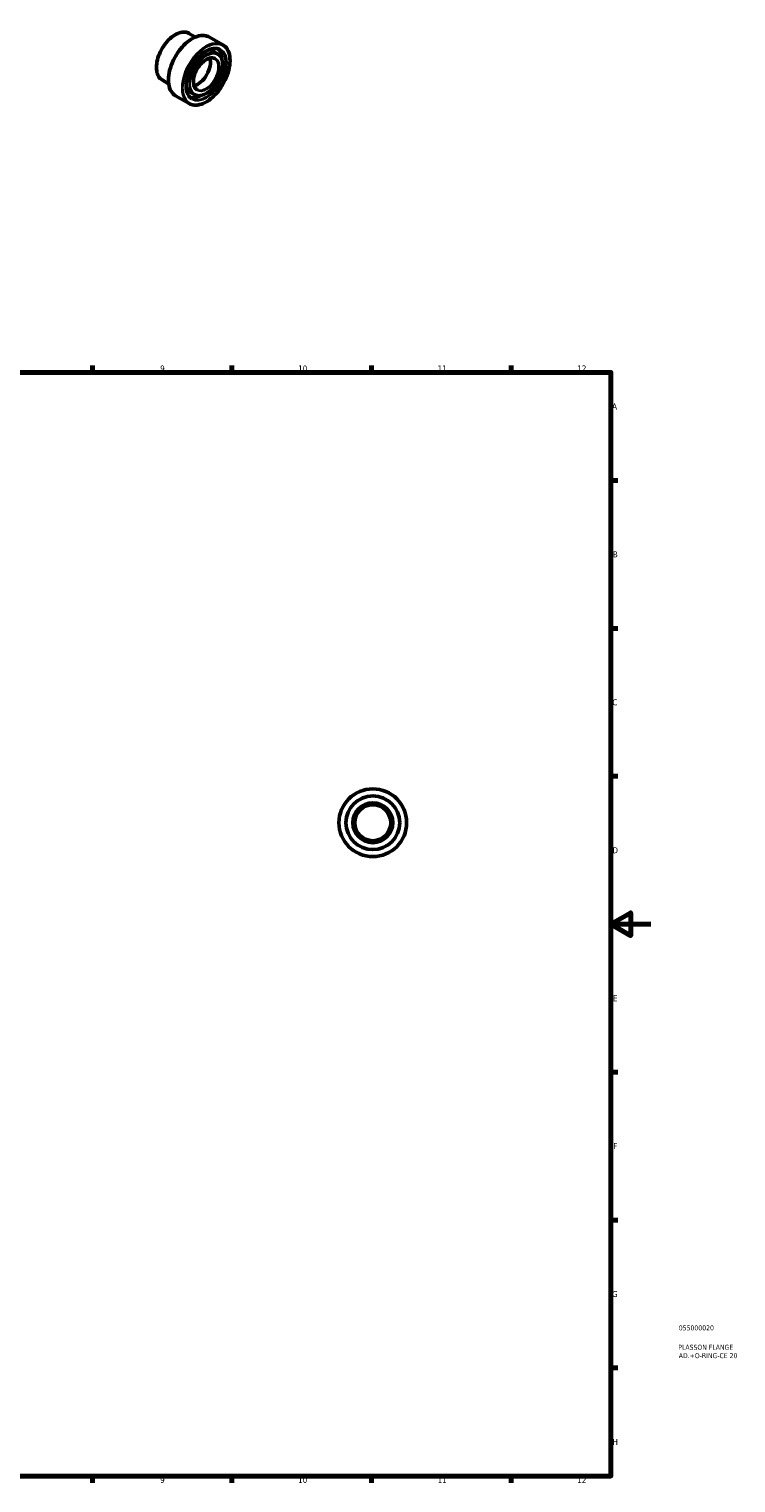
# Model space of a CAD drawing. Header units: millimetres. Extents: x -31 to 884, y -43 to 799.
# Tile 3 of 3: x 529 to 884, y 17 to 746. Entities that reach past the tile are written whole.
import ezdxf

# ---------------------------------------------------------------- set-up
doc = ezdxf.new("R2010")
doc.units = ezdxf.units.MM
for name, color, linetype, lineweight in [('Border (ANSI)', 7, 'Continuous', 70), ('Title (ISO)', 7, 'Continuous', 50), ('Visible (ANSI)', 7, 'Continuous', 50), ('Visible Narrow (ANSI)', 7, 'Continuous', 35)]:
    doc.layers.add(name, color=color, linetype=linetype, lineweight=lineweight)
doc.styles.add('Note Text (ANSI)', font='tahoma.ttf')
doc.styles.add('Note Text (ISO)', font='tahoma.ttf')

# ---------------------------------------------------------------- blocks, each defined once
blk = doc.blocks.new('Borders Default Border')
at = {"layer": 'Border (ANSI)'}
for p, q in [((560.67, 574), (560.67, 577.45)), ((630.75, 574), (630.75, 577.45)), ((700.83, 574), (700.83, 577.45)), ((770.92, 574), (770.92, 577.45)), ((821, 519.75), (824.45, 519.75)), ((821, 445.5), (824.45, 445.5)), ((821, 371.25), (824.45, 371.25)), ((821, 222.75), (824.45, 222.75)), ((821, 148.5), (824.45, 148.5)), ((821, 74.25), (824.45, 74.25)), ((560.67, 20), (560.67, 16.55)), ((630.75, 20), (630.75, 16.55)), ((700.83, 20), (700.83, 16.55)), ((770.92, 20), (770.92, 16.55))]:
    blk.add_line(p, q, dxfattribs=at)
at = {"layer": 'Border (ANSI)', "flags": 128}
for points in [[(20, 20), (20, 574), (821, 574), (821, 20), (20, 20)], [(841, 297), (821, 297), (831, 302.77), (831, 291.23), (821, 297)]]:
    blk.add_lwpolyline(points, dxfattribs=at)
at = {"layer": 'Border (ANSI)', "attachment_point": 7, "style": 'Note Text (ANSI)'}
for s, insert, char_height in [('9', (594.7, 574.34), 3.05), ('10', (663.96, 574.34), 3.048), ('11', (734.04, 574.4), 3.048), ('12', (804.13, 574.4), 3.048), ('A', (821.63, 555.35), 3.05), ('B', (821.99, 481.1), 3.05), ('C', (821.8, 406.8), 3.05), ('D', (821.81, 332.6), 3.05), ('E', (822.05, 258.35), 3.05), ('F', (822.14, 184.1), 3.05), ('G', (821.66, 109.79), 3.05), ('H', (821.81, 35.6), 3.05), ('9', (594.7, 16.49), 3.05), ('10', (663.96, 16.49), 3.048), ('11', (734.04, 16.55), 3.048), ('12', (804.13, 16.55), 3.048)]:
    blk.add_mtext(s, dxfattribs=dict(at, insert=insert, char_height=char_height))
blk = doc.blocks.new('Title Blocks ISO')
at = {"layer": 'Title (ISO)', "color": 232, "true_color": 0xca0064, "style": 'Note Text (ISO)'}
for tag, p in [('PART_NUMBER_001', (34.08, 73.13)), ('DESCRIPTION_001', (33.84, 63.4)), ('DESCRIPTION_002', (34.09, 59.18))]:
    blk.add_attdef(tag, p, '', height=2.5, dxfattribs=at)

msp = doc.modelspace()

# ---------------------------------------------------------------- linework, layer by layer
at = {"layer": 'Visible (ANSI)'}
for p, q in [((612.411, 742.287), (609.154, 744.162)), ((626.174, 738.4), (619.386, 742.309)), ((623.579, 733.894), (621.741, 734.953)), ((598.937, 718.889), (595.68, 720.765)), ((609.207, 708.936), (602.419, 712.845)), ((611.802, 713.443), (609.964, 714.501))]:
    msp.add_line(p, q, dxfattribs=at)
for radius in [17, 13.5, 10, 9]:
    msp.add_circle((701.464, 347.927), radius, dxfattribs=at)
msp.add_ellipse((613.589, 726.03), major_axis=(-4.491, -7.799), ratio=0.5780931, start_param=0.4774085, end_param=2.6641842, dxfattribs=at)
for points, knots in [([(595.68, 720.765), (594.959, 721.18), (594.351, 721.791), (593.417, 723.347), (593.095, 724.296), (592.77, 726.444), (592.773, 727.645), (593.104, 730.171), (593.434, 731.494), (594.385, 734.128), (595.006, 735.437), (596.477, 737.912), (597.326, 739.077), (599.168, 741.145), (600.162, 742.049), (602.195, 743.502), (603.235, 744.052), (605.257, 744.736), (606.24, 744.871), (607.874, 744.719), (608.553, 744.509), (609.154, 744.162)], [3.9250571, 3.9250571, 3.9250571, 3.9250571, 4.2359509, 4.2359509, 4.5530608, 4.5530608, 4.8751363, 4.8751363, 5.19756, 5.19756, 5.5195629, 5.5195629, 5.841408, 5.841408, 6.1634631, 6.1634631, 6.4859365, 6.4859365, 6.8076933, 6.8076933, 7.0666498, 7.0666498, 7.0666498, 7.0666498]), ([(602.419, 712.845), (601.51, 713.369), (600.746, 714.14), (599.574, 716.103), (599.171, 717.3), (598.769, 720.007), (598.775, 721.52), (599.197, 724.699), (599.614, 726.365), (600.815, 729.68), (601.598, 731.328), (603.452, 734.444), (604.522, 735.91), (606.843, 738.513), (608.093, 739.649), (610.651, 741.476), (611.957, 742.167), (614.497, 743.026), (615.73, 743.196), (617.78, 743.007), (618.632, 742.743), (619.386, 742.309)], [3.9250571, 3.9250571, 3.9250571, 3.9250571, 4.2377716, 4.2377716, 4.555526, 4.555526, 4.8771914, 4.8771914, 5.1991119, 5.1991119, 5.5206979, 5.5206979, 5.84216, 5.84216, 6.1637895, 6.1637895, 6.4857521, 6.4857521, 6.8071575, 6.8071575, 7.0666498, 7.0666498, 7.0666498, 7.0666498]), ([(626.174, 738.4), (627.083, 737.877), (627.847, 737.106), (629.019, 735.143), (629.422, 733.945), (629.824, 731.238), (629.818, 729.726), (629.396, 726.547), (628.979, 724.881), (627.778, 721.566), (626.995, 719.917), (625.141, 716.802), (624.071, 715.336), (621.75, 712.733), (620.5, 711.597), (617.942, 709.769), (616.636, 709.079), (614.096, 708.219), (612.863, 708.05), (610.813, 708.239), (609.961, 708.502), (609.207, 708.936)], [0.7834645, 0.7834645, 0.7834645, 0.7834645, 1.0961789, 1.0961789, 1.4139334, 1.4139334, 1.7355988, 1.7355988, 2.0575192, 2.0575192, 2.3791052, 2.3791052, 2.7005674, 2.7005674, 3.0221968, 3.0221968, 3.3441594, 3.3441594, 3.6655649, 3.6655649, 3.9250571, 3.9250571, 3.9250571, 3.9250571]), ([(610.604, 711.363), (609.845, 711.8), (609.211, 712.455), (608.264, 714.13), (607.946, 715.143), (607.657, 717.42), (607.681, 718.679), (608.067, 721.326), (608.429, 722.713), (609.454, 725.475), (610.118, 726.849), (611.681, 729.443), (612.581, 730.663), (614.522, 732.823), (615.563, 733.763), (617.68, 735.268), (618.754, 735.833), (620.825, 736.538), (621.821, 736.677), (623.479, 736.536), (624.168, 736.324), (624.777, 735.974)], [3.9250571, 3.9250571, 3.9250571, 3.9250571, 4.2543608, 4.2543608, 4.5764938, 4.5764938, 4.8943512, 4.8943512, 5.2120976, 5.2120976, 5.5302436, 5.5302436, 5.848524, 5.848524, 6.1665983, 6.1665983, 6.4842649, 6.4842649, 6.8024836, 6.8024836, 7.0666498, 7.0666498, 7.0666498, 7.0666498]), ([(613.199, 715.869), (612.718, 716.146), (612.316, 716.564), (611.723, 717.634), (611.526, 718.277), (611.352, 719.723), (611.371, 720.52), (611.622, 722.196), (611.854, 723.074), (612.508, 724.823), (612.931, 725.694), (613.925, 727.337), (614.496, 728.109), (615.727, 729.475), (616.386, 730.069), (617.724, 731.018), (618.401, 731.374), (619.704, 731.818), (620.329, 731.905), (621.368, 731.819), (621.8, 731.687), (622.182, 731.467)], [3.9250571, 3.9250571, 3.9250571, 3.9250571, 4.2600455, 4.2600455, 4.583107, 4.583107, 4.8996668, 4.8996668, 5.2161348, 5.2161348, 5.5332313, 5.5332313, 5.850533, 5.850533, 6.1675067, 6.1675067, 6.4838334, 6.4838334, 6.8009773, 6.8009773, 7.0666498, 7.0666498, 7.0666498, 7.0666498]), ([(623.579, 733.894), (624.21, 733.531), (624.741, 732.997), (625.56, 731.64), (625.842, 730.811), (626.129, 728.935), (626.129, 727.885), (625.841, 725.677), (625.554, 724.52), (624.724, 722.217), (624.182, 721.072), (622.898, 718.909), (622.156, 717.89), (620.545, 716.081), (619.677, 715.291), (617.899, 714.019), (616.989, 713.538), (615.218, 712.939), (614.356, 712.821), (612.924, 712.955), (612.329, 713.139), (611.802, 713.443)], [0.7834645, 0.7834645, 0.7834645, 0.7834645, 1.0931003, 1.0931003, 1.4097449, 1.4097449, 1.7321017, 1.7321017, 2.0548788, 2.0548788, 2.3771748, 2.3771748, 2.6992888, 2.6992888, 3.0216426, 3.0216426, 3.3444739, 3.3444739, 3.6664734, 3.6664734, 3.9250571, 3.9250571, 3.9250571, 3.9250571])]:
    msp.add_open_spline(points, degree=3, knots=knots, dxfattribs=at)
at = {"layer": 'Visible Narrow (ANSI)'}
for radius in [16.8, 13.3, 10.2]:
    msp.add_circle((701.464, 347.927), radius, dxfattribs=at)
for centre, major_axis, start_param, end_param in [((602.417, 732.464), (-6.737, -11.699), 3.1415927, 6.2831853), ((610.902, 727.577), (-8.484, -14.732), 3.1415927, 6.2831853), ((617.691, 723.668), (8.484, 14.732), 0, 3.1415927), ((617.691, 723.668), (5.889, 10.226), 0, 3.1415927), ((617.691, 723.668), (7.086, 12.305), 3.1415927, 6.2831853), ((617.691, 723.668), (4.491, 7.799), 3.1415927, 6.2831853), ((615.852, 724.727), (5.889, 10.226), 0, 0.5675958), ((615.711, 724.808), (5.988, 10.399), 6.1003566, 6.7189737), ((615.711, 724.808), (6.986, 12.132), 5.5796342, 6.1910557), ((615.852, 724.727), (7.086, 12.305), 5.4849543, 6.1526832), ((615.852, 724.727), (-5.889, -10.226), 5.7155896, 6.2831853), ((615.711, 724.808), (-5.988, -10.399), 5.8473969, 6.466014), ((615.711, 724.808), (-6.986, -12.132), 0.0921296, 0.7035511), ((615.852, 724.727), (-7.086, -12.305), 0.1305021, 0.798231)]:
    msp.add_ellipse(centre, major_axis=major_axis, ratio=0.5780931, start_param=start_param, end_param=end_param, dxfattribs=at)
for major_axis in [(-8.384, -14.559), (-7.186, -12.479), (-5.789, -10.052), (-4.591, -7.973)]:
    msp.add_ellipse((617.832, 723.587), major_axis=major_axis, ratio=0.5780931, dxfattribs=at)

# ---------------------------------------------------------------- block references
msp.add_blockref('Borders Default Border', (0, 0))
msp.add_blockref('Title Blocks ISO', (821, 20)).add_auto_attribs({'PART_NUMBER_001': '055000020', 'DESCRIPTION_001': 'PLASSON FLANGE', 'DESCRIPTION_002': 'AD.+O-RING-CE 20'})

doc.saveas('drawing.dxf')
